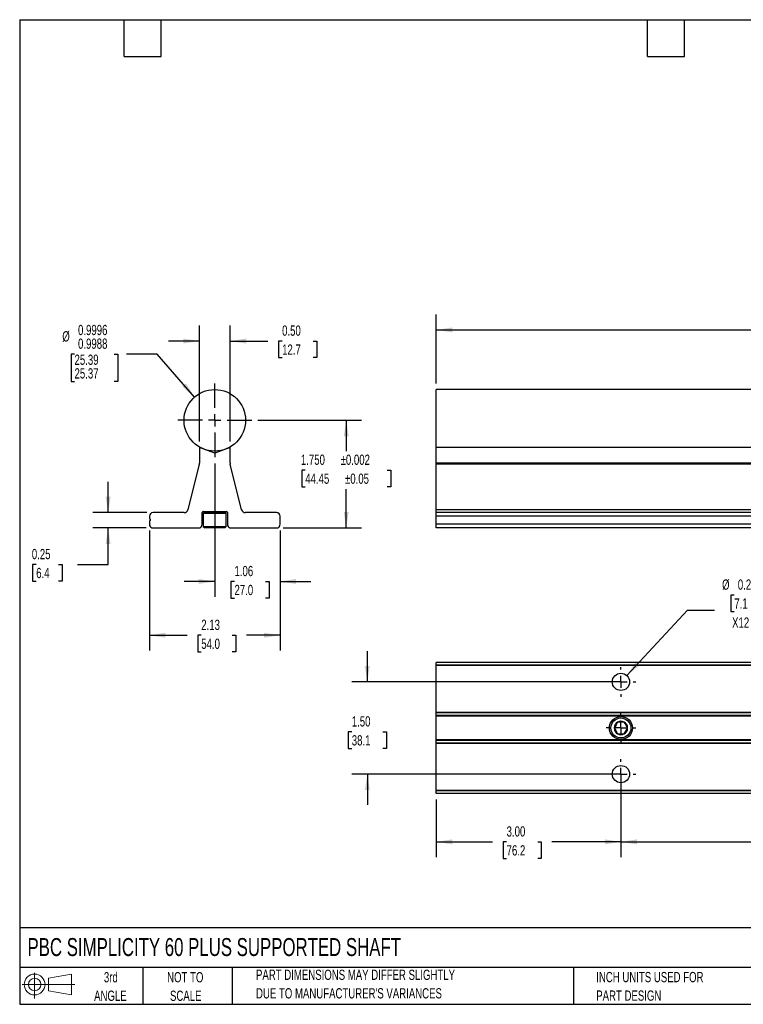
# Model space of a CAD drawing. Header units: inches. Extents: x 0.5 to 21.5, y 0.5 to 16.5.
# Tile 1 of 2: x 0.5 to 12.3, y 0.5 to 16.5. Entities that reach past the tile are written whole.
import ezdxf

# ---------------------------------------------------------------- set-up
doc = ezdxf.new("R2010")
doc.units = ezdxf.units.IN
doc.header["$LTSCALE"] = 2
doc.header["$MEASUREMENT"] = 0
doc.linetypes.add('CENTERX2', pattern=[0.8, 0.5, -0.1, 0.1, -0.1])
doc.layers.add('CENTER', color=40, linetype='CENTERX2')
doc.layers.add('SLD-DEFPOINTS', color=7, linetype='Continuous')
doc.layers.add('DIMENSIONS', color=140, linetype='Continuous', lineweight=25)
doc.layers.add('TEXT', color=140, linetype='Continuous', lineweight=25)
doc.styles.add('SLDTEXTSTYLE0', font='TXT', dxfattribs={"width": 0.7})
doc.dimstyles.new('SLDDIMSTYLE0', dxfattribs={"dimtxt": 0.169922, "dimasz": 0.26, "dimexe": 0, "dimexo": 0.0625, "dimgap": 0.04248, "dimtad": 0, "dimtih": 1, "dimtoh": 1, "dimrnd": 1e-09, "dimdsep": 46, "dimtxsty": 'SLDTEXTSTYLE0', "dimsah": 1, "dimcen": 0.09, "dimadec": 0, "dimazin": 2, "dimtfac": 1, "dimtmove": 0, "dimatfit": 0, "dimfxl": 0, "dimfrac": 2, "dimtolj": 1, "dimtzin": 12, "dimarcsym": 0})
doc.dimstyles.new('SLDDIMSTYLE1', dxfattribs={"dimtxt": 0.169922, "dimasz": 0.26, "dimexe": 0, "dimexo": 0.0625, "dimgap": 0.04248, "dimtad": 0, "dimtih": 1, "dimtoh": 1, "dimrnd": 1e-09, "dimzin": 12, "dimdsep": 46, "dimtxsty": 'SLDTEXTSTYLE0', "dimsah": 1, "dimcen": 0.09, "dimadec": 0, "dimazin": 3, "dimtfac": 1, "dimtmove": 0, "dimatfit": 0, "dimfxl": 0, "dimfrac": 2, "dimtolj": 1, "dimtzin": 12, "dimarcsym": 0})
doc.dimstyles.new('SLDDIMSTYLE2', dxfattribs={"dimtxt": 0.169922, "dimasz": 0.26, "dimexe": 0, "dimexo": 0.0625, "dimgap": 0.04248, "dimtad": 0, "dimtih": 1, "dimtoh": 1, "dimrnd": 1e-09, "dimzin": 12, "dimdsep": 46, "dimtxsty": 'SLDTEXTSTYLE0', "dimsah": 1, "dimcen": 0.09, "dimadec": 0, "dimazin": 3, "dimtfac": 1, "dimtofl": 0, "dimtmove": 0, "dimatfit": 3, "dimfxl": 0, "dimfrac": 2, "dimtolj": 1, "dimtzin": 12, "dimarcsym": 0})
doc.dimstyles.new('SLDDIMSTYLE3', dxfattribs={"dimtxt": 0.169922, "dimasz": 0.26, "dimexe": 0, "dimexo": 0.0625, "dimgap": 0.04248, "dimtad": 0, "dimtih": 1, "dimtoh": 1, "dimdec": 3, "dimrnd": 1e-09, "dimzin": 4, "dimdsep": 46, "dimtxsty": 'SLDTEXTSTYLE0', "dimsah": 1, "dimcen": 0.09, "dimadec": 0, "dimazin": 1, "dimtol": 1, "dimtp": 0.002, "dimtm": 0.002, "dimtfac": 1, "dimtdec": 3, "dimtofl": 0, "dimtmove": 0, "dimatfit": 3, "dimfxl": 0, "dimfrac": 2, "dimtolj": 1, "dimarcsym": 0})
doc.dimstyles.new('SLDDIMSTYLE4', dxfattribs={"dimtxt": 0.169922, "dimasz": 0.26, "dimexe": 0, "dimexo": 0.0625, "dimgap": 0.04248, "dimtad": 0, "dimtih": 1, "dimtoh": 1, "dimrnd": 1e-09, "dimzin": 0, "dimdsep": 46, "dimtxsty": 'SLDTEXTSTYLE0', "dimsah": 1, "dimcen": 0.09, "dimadec": 0, "dimazin": 0, "dimtfac": 1, "dimtmove": 0, "dimatfit": 0, "dimfxl": 0, "dimfrac": 2, "dimtolj": 1, "dimtzin": 12, "dimarcsym": 0})
doc.dimstyles.new('SLDDIMSTYLE5', dxfattribs={"dimtxt": 0.169922, "dimasz": 0.26, "dimexe": 0, "dimexo": 0.0625, "dimgap": 0.04248, "dimtad": 0, "dimtih": 1, "dimtoh": 1, "dimdec": 4, "dimrnd": 1e-09, "dimzin": 4, "dimdsep": 46, "dimtxsty": 'SLDTEXTSTYLE0', "dimsah": 1, "dimcen": 0, "dimadec": 0, "dimazin": 1, "dimlim": 1, "dimtp": -0.0004, "dimtm": 0.0012, "dimtfac": 1, "dimtdec": 4, "dimtofl": 0, "dimtmove": 0, "dimatfit": 3, "dimfxl": 0, "dimfrac": 2, "dimtolj": 1, "dimtzin": 12, "dimarcsym": 0})
doc.dimstyles.new('SLDDIMSTYLE6', dxfattribs={"dimtxt": 0.169922, "dimasz": 0.26, "dimexe": 0, "dimexo": 0.0625, "dimgap": 0.04248, "dimtad": 0, "dimtih": 1, "dimtoh": 1, "dimrnd": 1e-09, "dimzin": 4, "dimdsep": 46, "dimtxsty": 'SLDTEXTSTYLE0', "dimsah": 1, "dimcen": 0.09, "dimadec": 0, "dimazin": 1, "dimtol": 1, "dimtp": 0.03, "dimtm": 0.03, "dimtfac": 1, "dimtofl": 0, "dimtmove": 0, "dimatfit": 3, "dimfxl": 0, "dimfrac": 2, "dimtolj": 1, "dimarcsym": 0})
doc.dimstyles.new('SLDDIMSTYLE7', dxfattribs={"dimtxt": 0.169922, "dimasz": 0.26, "dimexe": 0, "dimexo": 0.0625, "dimgap": 0.04248, "dimtad": 0, "dimtih": 1, "dimtoh": 1, "dimrnd": 1e-09, "dimzin": 4, "dimdsep": 46, "dimtxsty": 'SLDTEXTSTYLE0', "dimsah": 1, "dimcen": 0.09, "dimadec": 0, "dimazin": 1, "dimtfac": 1, "dimtmove": 0, "dimatfit": 0, "dimfxl": 0, "dimfrac": 2, "dimtolj": 1, "dimtzin": 12, "dimarcsym": 0})
doc.dimstyles.new('SLDDIMSTYLE8', dxfattribs={"dimtxt": 0.169922, "dimasz": 0.26, "dimexe": 0, "dimexo": 0.0625, "dimgap": 0.04248, "dimtad": 0, "dimtih": 1, "dimtoh": 1, "dimrnd": 1e-09, "dimzin": 4, "dimdsep": 46, "dimtxsty": 'SLDTEXTSTYLE0', "dimsah": 1, "dimcen": 0.09, "dimadec": 0, "dimazin": 1, "dimtfac": 1, "dimtofl": 0, "dimtmove": 0, "dimatfit": 3, "dimfxl": 0, "dimfrac": 2, "dimtolj": 1, "dimtzin": 12, "dimarcsym": 0})
doc.dimstyles.new('SLDDIMSTYLE9', dxfattribs={"dimtxt": 0.169922, "dimasz": 0.26, "dimexe": 0, "dimexo": 0.0625, "dimgap": 0.04248, "dimtad": 0, "dimtih": 1, "dimtoh": 1, "dimrnd": 1e-09, "dimdsep": 46, "dimtxsty": 'SLDTEXTSTYLE0', "dimsah": 1, "dimcen": 0, "dimadec": 0, "dimazin": 2, "dimtfac": 1, "dimtofl": 0, "dimtmove": 0, "dimatfit": 3, "dimfxl": 0, "dimfrac": 2, "dimtolj": 1, "dimtzin": 12, "dimarcsym": 0})

# ---------------------------------------------------------------- blocks, each defined once
blk = doc.blocks.new('Block11')
at = {"color": 7, "linetype": 'Continuous', "lineweight": 18}
for p, q in [((0.204, 0.418), (0.204, 0)), ((0.431, 0.328), (0.801, 0.396)), ((0.431, 0.126), (0.431, 0.328)), ((0.801, 0.396), (0.801, 0.058)), ((0, 0.227), (0.856, 0.227)), ((0.431, 0.126), (0.801, 0.058))]:
    blk.add_line(p, q, dxfattribs=at)
for radius in [0.169, 0.101]:
    blk.add_circle((0.204, 0.227), radius, dxfattribs=at)
blk = doc.blocks.new('Block12')
at = {"layer": 'SLD-DEFPOINTS'}
blk.add_blockref('Block11', (0, 0), dxfattribs=at)
blk = doc.blocks.new('SW_NOTE_0_3')
at = {"layer": 'TEXT', "color": 0, "char_height": 0.16667, "attachment_point": 1, "style": 'SLDTEXTSTYLE0'}
for s, insert in [('PART DIMENSIONS MAY DIFFER SLIGHTLY', (0, 0.215)), ("DUE TO MANUFACTURER'S VARIANCES", (0, -0.086))]:
    blk.add_mtext(s, dxfattribs=dict(at, insert=insert))
blk = doc.blocks.new('SW_NOTE_0_4')
at = {"layer": 'TEXT', "color": 0, "char_height": 0.1667, "attachment_point": 2, "style": 'SLDTEXTSTYLE0'}
for s, insert in [('NOT TO', (0.414, 0.215)), ('SCALE', (0.422, -0.086))]:
    blk.add_mtext(s, dxfattribs=dict(at, insert=insert))
blk = doc.blocks.new('SW_NOTE_0_5')
at = {"layer": 'TEXT', "color": 0, "char_height": 0.1667, "attachment_point": 2, "style": 'SLDTEXTSTYLE0'}
for s, insert in [('3rd', (0.182, 0.215)), ('ANGLE', (0.175, -0.086))]:
    blk.add_mtext(s, dxfattribs=dict(at, insert=insert))
blk = doc.blocks.new('SW_NOTE_0_6')
at = {"layer": 'TEXT', "color": 0, "char_height": 0.16667, "attachment_point": 1, "style": 'SLDTEXTSTYLE0'}
for s, insert in [('INCH UNITS USED FOR', (0, 0.215)), ('PART DESIGN', (0, -0.086))]:
    blk.add_mtext(s, dxfattribs=dict(at, insert=insert))
blk = doc.blocks.new('_D')
at = {"layer": 'DIMENSIONS'}
for p, q in [((1.937, 8.49), (1.937, 8.99)), ((2.567, 8.49), (1.687, 8.49)), ((2.557, 8.24), (1.687, 8.24)), ((1.937, 7.647), (1.937, 8.24)), ((0.768, 7.647), (0.71, 7.647)), ((0.71, 7.647), (0.71, 7.377)), ((1.131, 7.647), (1.188, 7.647)), ((1.188, 7.647), (1.188, 7.377)), ((1.437, 7.647), (1.937, 7.647)), ((0.71, 7.377), (0.768, 7.377)), ((1.188, 7.377), (1.131, 7.377))]:
    blk.add_line(p, q, dxfattribs=at)
for points in [[(1.937, 8.49), (1.977, 8.75), (1.897, 8.75)], [(1.937, 8.24), (1.897, 7.98), (1.977, 7.98)]]:
    blk.add_solid(points, dxfattribs=at)
at = {"layer": 'DIMENSIONS', "char_height": 0.1667, "attachment_point": 1, "style": 'SLDTEXTSTYLE0'}
for s, insert in [('0.25', (0.697, 7.9)), ('6.4', (0.768, 7.592))]:
    blk.add_mtext(s, dxfattribs=dict(at, insert=insert))
blk = doc.blocks.new('_D_1')
at = {"layer": 'DIMENSIONS'}
for p, q in [((3.67, 9.29), (3.67, 7.121)), ((4.732, 8.2), (4.732, 7.121)), ((3.67, 7.371), (3.17, 7.371)), ((3.99, 7.371), (3.933, 7.371)), ((3.933, 7.371), (3.933, 7.101)), ((4.495, 7.371), (4.552, 7.371)), ((4.552, 7.371), (4.552, 7.101)), ((4.732, 7.371), (5.232, 7.371)), ((3.933, 7.101), (3.99, 7.101)), ((4.552, 7.101), (4.495, 7.101))]:
    blk.add_line(p, q, dxfattribs=at)
for points in [[(3.67, 7.371), (3.41, 7.411), (3.41, 7.331)], [(4.732, 7.371), (4.992, 7.331), (4.992, 7.411)]]:
    blk.add_solid(points, dxfattribs=at)
at = {"layer": 'DIMENSIONS', "char_height": 0.1667, "attachment_point": 1, "style": 'SLDTEXTSTYLE0'}
for s, insert in [('1.06', (3.99, 7.624)), ('27.0', (3.99, 7.316))]:
    blk.add_mtext(s, dxfattribs=dict(at, insert=insert))
blk = doc.blocks.new('_D_2')
at = {"layer": 'DIMENSIONS'}
for p, q in [((2.607, 8.2), (2.607, 6.247)), ((4.732, 8.2), (4.732, 6.247)), ((2.607, 6.497), (3.219, 6.497)), ((3.45, 6.497), (3.393, 6.497)), ((3.393, 6.497), (3.393, 6.227)), ((3.955, 6.497), (4.012, 6.497)), ((4.012, 6.497), (4.012, 6.227)), ((4.732, 6.497), (4.185, 6.497)), ((3.393, 6.227), (3.45, 6.227)), ((4.012, 6.227), (3.955, 6.227))]:
    blk.add_line(p, q, dxfattribs=at)
for points in [[(2.607, 6.497), (2.867, 6.457), (2.867, 6.537)], [(4.732, 6.497), (4.472, 6.537), (4.472, 6.457)]]:
    blk.add_solid(points, dxfattribs=at)
at = {"layer": 'DIMENSIONS', "char_height": 0.1667, "attachment_point": 1, "style": 'SLDTEXTSTYLE0'}
for s, insert in [('2.13', (3.45, 6.75)), ('54.0', (3.45, 6.442))]:
    blk.add_mtext(s, dxfattribs=dict(at, insert=insert))
blk = doc.blocks.new('_D_3')
at = {"layer": 'DIMENSIONS'}
for p, q in [((4.37, 9.99), (6.056, 9.99)), ((5.806, 9.99), (5.806, 9.488)), ((5.14, 9.18), (5.083, 9.18)), ((5.083, 9.18), (5.083, 8.91)), ((6.473, 9.18), (6.53, 9.18)), ((6.53, 9.18), (6.53, 8.91)), ((5.083, 8.91), (5.14, 8.91)), ((5.806, 8.24), (5.806, 8.872)), ((6.53, 8.91), (6.473, 8.91)), ((4.783, 8.24), (6.056, 8.24))]:
    blk.add_line(p, q, dxfattribs=at)
for points in [[(5.806, 9.99), (5.766, 9.73), (5.846, 9.73)], [(5.806, 8.24), (5.846, 8.5), (5.766, 8.5)]]:
    blk.add_solid(points, dxfattribs=at)
at = {"layer": 'DIMENSIONS', "char_height": 0.1667, "attachment_point": 1, "style": 'SLDTEXTSTYLE0'}
for s, insert in [('±0.002', (5.715, 9.433)), ('1.750', (5.069, 9.433)), ('44.45', (5.14, 9.125)), ('±0.05', (5.786, 9.125))]:
    blk.add_mtext(s, dxfattribs=dict(at, insert=insert))
blk = doc.blocks.new('_D_4')
at = {"layer": 'DIMENSIONS'}
for p, q in [((3.42, 9.646), (3.42, 11.528)), ((3.92, 9.646), (3.92, 11.528)), ((3.42, 11.278), (2.92, 11.278)), ((3.92, 11.278), (4.534, 11.278)), ((4.764, 11.278), (4.707, 11.278)), ((4.707, 11.278), (4.707, 11.008)), ((5.269, 11.278), (5.326, 11.278)), ((5.326, 11.278), (5.326, 11.008)), ((4.707, 11.008), (4.764, 11.008)), ((5.326, 11.008), (5.269, 11.008))]:
    blk.add_line(p, q, dxfattribs=at)
for points in [[(3.42, 11.278), (3.16, 11.318), (3.16, 11.238)], [(3.92, 11.278), (4.18, 11.238), (4.18, 11.318)]]:
    blk.add_solid(points, dxfattribs=at)
at = {"layer": 'DIMENSIONS', "char_height": 0.1667, "attachment_point": 1, "style": 'SLDTEXTSTYLE0'}
for s, insert in [('0.50', (4.764, 11.531)), ('12.7', (4.764, 11.223))]:
    blk.add_mtext(s, dxfattribs=dict(at, insert=insert))
blk = doc.blocks.new('_D_5')
at = {"layer": 'DIMENSIONS'}
for p, q in [((1.391, 11.066), (1.334, 11.066)), ((1.334, 11.066), (1.334, 10.621)), ((2.037, 11.066), (2.094, 11.066)), ((2.094, 11.066), (2.094, 10.621)), ((2.736, 11.066), (2.236, 11.066)), ((3.342, 10.368), (2.736, 11.066)), ((1.334, 10.621), (1.391, 10.621)), ((2.094, 10.621), (2.037, 10.621))]:
    blk.add_line(p, q, dxfattribs=at)
blk.add_solid([(3.342, 10.368), (3.202, 10.59), (3.141, 10.538)], dxfattribs=at)
at = {"layer": 'DIMENSIONS', "char_height": 0.1667, "attachment_point": 1, "style": 'SLDTEXTSTYLE0'}
for s, insert in [('0.9996', (1.448, 11.541)), ('%%c', (1.192, 11.438)), ('0.9988', (1.448, 11.319)), ('25.39', (1.391, 11.058)), ('25.37', (1.391, 10.836))]:
    blk.add_mtext(s, dxfattribs=dict(at, insert=insert))
blk = doc.blocks.new('SW_CENTERMARKSYMBOL_0')
at = {"layer": 'CENTER', "color": 0}
for p, q in [((0, 0.2), (0, 0.6)), ((-0.2, 0), (-0.6, 0)), ((0, 0), (-0.1, 0)), ((0, 0), (0, 0.1)), ((0, 0), (0, -0.1)), ((0, 0), (0.1, 0)), ((0.2, 0), (0.6, 0)), ((0, -0.2), (0, -0.6))]:
    blk.add_line(p, q, dxfattribs=at)
blk = doc.blocks.new('_D_6')
at = {"layer": 'DIMENSIONS'}
for p, q in [((7.269, 10.59), (7.269, 11.709)), ((20.973, 10.59), (20.973, 11.709)), ((17.423, 11.571), (17.368, 11.459)), ((17.534, 11.348), (17.423, 11.571)), ((7.269, 11.459), (13.158, 11.459)), ((13.389, 11.459), (13.331, 11.459)), ((13.331, 11.459), (13.331, 11.189)), ((14.58, 11.459), (14.637, 11.459)), ((14.637, 11.459), (14.637, 11.189)), ((17.368, 11.459), (14.81, 11.459)), ((17.59, 11.459), (17.534, 11.348)), ((20.973, 11.459), (17.59, 11.459)), ((13.331, 11.189), (13.389, 11.189)), ((14.637, 11.189), (14.58, 11.189))]:
    blk.add_line(p, q, dxfattribs=at)
for points in [[(7.269, 11.459), (7.529, 11.419), (7.529, 11.499)], [(20.973, 11.459), (20.713, 11.499), (20.713, 11.419)]]:
    blk.add_solid(points, dxfattribs=at)
at = {"layer": 'DIMENSIONS', "char_height": 0.1667, "attachment_point": 1, "style": 'SLDTEXTSTYLE0'}
for s, insert in [('36.00', (13.318, 11.712)), ('±0.03', (13.964, 11.712)), ('914.4', (13.389, 11.404)), ('±0.8', (14.035, 11.404))]:
    blk.add_mtext(s, dxfattribs=dict(at, insert=insert))
blk = doc.blocks.new('_D_7')
at = {"layer": 'DIMENSIONS'}
for p, q in [((6.149, 5.74), (6.149, 6.24)), ((10.169, 5.74), (5.899, 5.74)), ((5.896, 4.928), (5.839, 4.928)), ((5.839, 4.928), (5.839, 4.658)), ((6.401, 4.928), (6.458, 4.928)), ((6.458, 4.928), (6.458, 4.658)), ((5.839, 4.658), (5.896, 4.658)), ((6.458, 4.658), (6.401, 4.658)), ((10.169, 4.24), (5.899, 4.24)), ((6.149, 4.24), (6.149, 3.74))]:
    blk.add_line(p, q, dxfattribs=at)
for points in [[(6.149, 5.74), (6.189, 6), (6.109, 6)], [(6.149, 4.24), (6.109, 3.98), (6.189, 3.98)]]:
    blk.add_solid(points, dxfattribs=at)
at = {"layer": 'DIMENSIONS', "char_height": 0.1667, "attachment_point": 1, "style": 'SLDTEXTSTYLE0'}
for s, insert in [('1.50', (5.896, 5.181)), ('38.1', (5.896, 4.873))]:
    blk.add_mtext(s, dxfattribs=dict(at, insert=insert))
blk = doc.blocks.new('_D_8')
at = {"layer": 'DIMENSIONS'}
for p, q in [((10.269, 4.14), (10.269, 2.89)), ((7.269, 3.828), (7.269, 2.89)), ((7.269, 3.14), (8.181, 3.14)), ((8.412, 3.14), (8.355, 3.14)), ((8.355, 3.14), (8.355, 2.87)), ((8.917, 3.14), (8.974, 3.14)), ((8.974, 3.14), (8.974, 2.87)), ((10.269, 3.14), (9.147, 3.14)), ((8.355, 2.87), (8.412, 2.87)), ((8.974, 2.87), (8.917, 2.87))]:
    blk.add_line(p, q, dxfattribs=at)
for points in [[(7.269, 3.14), (7.529, 3.1), (7.529, 3.18)], [(10.269, 3.14), (10.009, 3.18), (10.009, 3.1)]]:
    blk.add_solid(points, dxfattribs=at)
at = {"layer": 'DIMENSIONS', "char_height": 0.1667, "attachment_point": 1, "style": 'SLDTEXTSTYLE0'}
for s, insert in [('3.00', (8.412, 3.393)), ('76.2', (8.412, 3.085))]:
    blk.add_mtext(s, dxfattribs=dict(at, insert=insert))
blk = doc.blocks.new('_D_9')
at = {"layer": 'DIMENSIONS'}
for p, q in [((10.269, 4.14), (10.269, 2.89)), ((16.269, 4.14), (16.269, 2.89)), ((12.636, 3.299), (12.579, 3.299)), ((12.579, 3.299), (12.579, 3.029)), ((13.283, 3.299), (13.34, 3.299)), ((13.34, 3.299), (13.34, 3.029)), ((10.269, 3.14), (12.484, 3.14)), ((16.269, 3.14), (13.435, 3.14)), ((12.579, 3.029), (12.636, 3.029)), ((13.34, 3.029), (13.283, 3.029))]:
    blk.add_line(p, q, dxfattribs=at)
for points in [[(10.269, 3.14), (10.529, 3.1), (10.529, 3.18)], [(16.269, 3.14), (16.009, 3.18), (16.009, 3.1)]]:
    blk.add_solid(points, dxfattribs=at)
at = {"layer": 'DIMENSIONS', "char_height": 0.1667, "attachment_point": 1, "style": 'SLDTEXTSTYLE0'}
for s, insert in [('6.00', (12.707, 3.552)), ('152.4', (12.636, 3.244)), ('TYP.', (12.715, 2.936))]:
    blk.add_mtext(s, dxfattribs=dict(at, insert=insert))
blk = doc.blocks.new('_D_10')
at = {"layer": 'DIMENSIONS'}
for p, q in [((12.112, 7.151), (12.055, 7.151)), ((12.055, 7.151), (12.055, 6.881)), ((12.475, 7.151), (12.532, 7.151)), ((12.532, 7.151), (12.532, 6.881)), ((10.365, 5.843), (11.35, 6.904)), ((11.35, 6.904), (11.788, 6.904)), ((12.055, 6.881), (12.112, 6.881)), ((12.532, 6.881), (12.475, 6.881))]:
    blk.add_line(p, q, dxfattribs=at)
blk.add_solid([(10.365, 5.843), (10.571, 6.006), (10.512, 6.061)], dxfattribs=at)
at = {"layer": 'DIMENSIONS', "char_height": 0.1667, "attachment_point": 1, "style": 'SLDTEXTSTYLE0'}
for s, insert in [('%%c', (11.913, 7.404)), ('0.28', (12.169, 7.404)), ('7.1', (12.112, 7.096)), ('X12', (12.076, 6.787))]:
    blk.add_mtext(s, dxfattribs=dict(at, insert=insert))
blk = doc.blocks.new('SW_CENTERMARKSYMBOL_3')
at = {"layer": 'CENTER', "color": 0}
for p, q in [((0, 0.2), (0, 0.24)), ((-0.2, 0), (-0.241, 0)), ((0, 0), (-0.1, 0)), ((0, 0), (0, 0.1)), ((0, 0), (0, -0.1)), ((0, 0), (0.1, 0)), ((0.2, 0), (0.24, 0)), ((0, -0.2), (0, -0.241))]:
    blk.add_line(p, q, dxfattribs=at)
blk = doc.blocks.new('SW_CENTERMARKSYMBOL_4')
at = {"layer": 'CENTER', "color": 0}
for p, q in [((0, 0.2), (0, 0.241)), ((-0.2, 0), (-0.241, 0)), ((0, 0), (-0.1, 0)), ((0, 0), (0, 0.1)), ((0, 0), (0, -0.1)), ((0, 0), (0.1, 0)), ((0.2, 0), (0.241, 0)), ((0, -0.2), (0, -0.241))]:
    blk.add_line(p, q, dxfattribs=at)
blk = doc.blocks.new('SW_CENTERMARKSYMBOL_5')
at = {"layer": 'CENTER', "color": 0}
for p, q in [((0, 0.2), (0, 0.24)), ((-0.2, 0), (-0.241, 0)), ((0, 0), (-0.1, 0)), ((0, 0), (0, 0.1)), ((0, 0), (0, -0.1)), ((0, 0), (0.1, 0)), ((0.2, 0), (0.24, 0)), ((0, -0.2), (0, -0.241))]:
    blk.add_line(p, q, dxfattribs=at)

msp = doc.modelspace()

# ---------------------------------------------------------------- linework, layer by layer
for p, q in [((16.94702, 10.49042), (7.2691, 10.49042)), ((7.2691, 9.99042), (7.2691, 10.49042)), ((7.2691, 9.54926), (7.2691, 9.99042)), ((3.41989, 9.54609), (3.41989, 9.29464)), ((3.66989, 9.45833), (3.42005, 9.54926)), ((3.54489, 9.5063), (3.54489, 9.50383)), ((3.91973, 9.54926), (3.66989, 9.45833)), ((3.79489, 9.50383), (3.79489, 9.5063)), ((3.91989, 9.29464), (3.91989, 9.54609)), ((16.81812, 9.54926), (7.2691, 9.54926)), ((7.2691, 9.54609), (7.2691, 9.54926)), ((16.81906, 9.54609), (7.2691, 9.54609)), ((7.2691, 9.29464), (7.2691, 9.54609)), ((16.89377, 9.29464), (7.2691, 9.29464)), ((7.2691, 9.27952), (7.2691, 9.29464)), ((3.41804, 9.27952), (3.2331, 8.5378)), ((4.10668, 8.5378), (3.92175, 9.27952)), ((16.89827, 9.27952), (7.2691, 9.27952)), ((7.2691, 8.5378), (7.2691, 9.27952)), ((3.17246, 8.49042), (2.66739, 8.49042)), ((3.46489, 8.30042), (3.46489, 8.49042)), ((3.47989, 8.50542), (3.85989, 8.50542)), ((3.49489, 8.49042), (3.48239, 8.47792)), ((3.49489, 8.49042), (3.84489, 8.49042)), ((3.54489, 8.50542), (3.54489, 8.49042)), ((3.79489, 8.49042), (3.79489, 8.50542)), ((3.85739, 8.47792), (3.84489, 8.49042)), ((3.87489, 8.49042), (3.87489, 8.30042)), ((4.67239, 8.49042), (4.16732, 8.49042)), ((16.73262, 8.5378), (7.2691, 8.5378)), ((7.2691, 8.49042), (7.2691, 8.5378)), ((7.2691, 8.43042), (7.2691, 8.49042)), ((16.72418, 8.49042), (7.2691, 8.49042)), ((2.60739, 8.43042), (2.60739, 8.38792)), ((2.60739, 8.38792), (2.61739, 8.38215)), ((2.61739, 8.36369), (2.60739, 8.35792)), ((2.60739, 8.35792), (2.60739, 8.30042)), ((2.61739, 8.38215), (2.61739, 8.36369)), ((3.48239, 8.47792), (3.48239, 8.26542)), ((3.85739, 8.47792), (3.48239, 8.47792)), ((3.85739, 8.26542), (3.85739, 8.47792)), ((4.73239, 8.30042), (4.73239, 8.43042)), ((7.2691, 8.30042), (7.2691, 8.43042)), ((16.74201, 8.43042), (7.2691, 8.43042)), ((2.64687, 8.24404), (2.65681, 8.24042)), ((2.65681, 8.24042), (3.41547, 8.24042)), ((3.41547, 8.24042), (3.42541, 8.24404)), ((3.48239, 8.26542), (3.50739, 8.24042)), ((3.48239, 8.26542), (3.85739, 8.26542)), ((3.83239, 8.24042), (3.50739, 8.24042)), ((3.83239, 8.24042), (3.85739, 8.26542)), ((3.91437, 8.24404), (3.92431, 8.24042)), ((3.92431, 8.24042), (4.68297, 8.24042)), ((4.68297, 8.24042), (4.69291, 8.24404)), ((16.78064, 8.30042), (7.2691, 8.30042)), ((7.2691, 8.24404), (7.2691, 8.30042)), ((16.79739, 8.24404), (7.2691, 8.24404)), ((7.2691, 8.24042), (7.2691, 8.24404)), ((16.79846, 8.24042), (7.2691, 8.24042)), ((16.95168, 6.05254), (7.2691, 6.05254)), ((7.2691, 6.01306), (7.2691, 6.05254)), ((16.96414, 6.01306), (7.2691, 6.01306)), ((7.2691, 6.00312), (7.2691, 6.01306)), ((16.96728, 6.00312), (7.2691, 6.00312)), ((7.2691, 5.24446), (7.2691, 6.00312)), ((16.79241, 5.24446), (7.2691, 5.24446)), ((7.2691, 5.23451), (7.2691, 5.24446)), ((16.79555, 5.23451), (7.2691, 5.23451)), ((7.2691, 5.19504), (7.2691, 5.23451)), ((16.80802, 5.19504), (7.2691, 5.19504)), ((7.2691, 5.18004), (7.2691, 5.19504)), ((16.81275, 5.18004), (7.2691, 5.18004)), ((7.2691, 4.80004), (7.2691, 5.18004)), ((10.32337, 5.08404), (10.21483, 5.08404)), ((16.93273, 4.80004), (7.2691, 4.80004)), ((7.2691, 4.78504), (7.2691, 4.80004)), ((10.21483, 4.89604), (10.32337, 4.89604)), ((16.93747, 4.78504), (7.2691, 4.78504)), ((7.2691, 4.74556), (7.2691, 4.78504)), ((16.94994, 4.74556), (7.2691, 4.74556)), ((7.2691, 4.73562), (7.2691, 4.74556)), ((16.95307, 4.73562), (7.2691, 4.73562)), ((7.2691, 3.97696), (7.2691, 4.73562)), ((16.77821, 3.97696), (7.2691, 3.97696)), ((7.2691, 3.96701), (7.2691, 3.97696)), ((16.78134, 3.96701), (7.2691, 3.96701)), ((7.2691, 3.92754), (7.2691, 3.96701)), ((16.79381, 3.92754), (7.2691, 3.92754))]:
    msp.add_line(p, q)
at = {"flags": 128}
for points in [[(10.21483, 5.08404), (10.1911, 5.04294), (10.17359, 5.01261), (10.16056, 4.99004)], [(10.16056, 4.99004), (10.18429, 4.94894), (10.2018, 4.91861), (10.21483, 4.89604)], [(10.37764, 4.99004), (10.35392, 5.03113), (10.3364, 5.06147), (10.32337, 5.08404)], [(10.32337, 4.89604), (10.3471, 4.93713), (10.36461, 4.96747), (10.37764, 4.99004)]]:
    msp.add_lwpolyline(points, dxfattribs=at)
for centre, radius in [((3.66989, 9.99042), 0.5), ((10.2691, 5.74004), 0.1405), ((10.2691, 4.99004), 0.1875), ((10.2691, 4.99004), 0.1625), ((10.2691, 4.24004), 0.1405)]:
    msp.add_circle(centre, radius)
for centre, radius, start, end in [((3.45189, 9.54609), 0.032, 174.298343, 180), ((3.88789, 9.54609), 0.032, 0, 5.701657), ((3.35739, 9.29464), 0.0625, 346, 0), ((3.98239, 9.29464), 0.0625, 180, 194), ((2.66739, 8.43042), 0.06, 90, 180), ((3.17246, 8.55292), 0.0625, 270, 346), ((3.47989, 8.49042), 0.015, 90, 180), ((3.85989, 8.49042), 0.015, 0, 90), ((4.16732, 8.55292), 0.0625, 194, 270), ((4.67239, 8.43042), 0.06, 0, 90), ((2.66739, 8.30042), 0.06, 180, 250), ((3.40489, 8.30042), 0.06, 290, 0), ((3.93489, 8.30042), 0.06, 180, 250), ((4.67239, 8.30042), 0.06, 290, 0), ((10.2691, 4.99003), 0.10854, 120.000696, 179.99948), ((10.2691, 4.99004), 0.10854, 180.00052, 239.999304), ((10.2691, 4.99003), 0.10854, 60.000209, 119.999791), ((10.2691, 4.99003), 0.10854, 0.00052, 59.999304), ((10.2691, 4.99004), 0.10854, 300.000696, 359.99948), ((10.2691, 4.99004), 0.10854, 240.000209, 299.999791)]:
    msp.add_arc(centre, radius, start, end)
at = {"layer": 'TEXT'}
for p, q in [((0.5, 16.5), (21.5, 16.5)), ((0.5, 16.5), (0.5, 0.5)), ((2.2, 15.9), (2.2, 16.5)), ((2.8, 15.9), (2.8, 16.5)), ((10.7, 15.9), (10.7, 16.5)), ((11.3, 15.9), (11.3, 16.5)), ((2.2, 15.9), (2.8, 15.9)), ((10.7, 15.9), (11.3, 15.9)), ((21.5, 1.74221), (0.5, 1.74221)), ((21.5, 1.1), (0.5, 1.1)), ((2.5, 1.1), (2.5, 0.5)), ((3.95367, 1.1), (3.95367, 0.5)), ((9.49972, 1.1), (9.49972, 0.5)), ((0.5, 0.5), (21.5, 0.5))]:
    msp.add_line(p, q, dxfattribs=at)

# ---------------------------------------------------------------- block references
at = {"layer": 'CENTER'}
for name, p in [('SW_CENTERMARKSYMBOL_0', (3.66989, 9.99042)), ('SW_CENTERMARKSYMBOL_5', (10.2691, 5.74004)), ('SW_CENTERMARKSYMBOL_3', (10.2691, 4.99004)), ('SW_CENTERMARKSYMBOL_4', (10.2691, 4.24004))]:
    msp.add_blockref(name, p, dxfattribs=at)
at = {"layer": 'SLD-DEFPOINTS'}
msp.add_blockref('Block12', (0.53842, 0.59479), dxfattribs=at)
at = {"layer": 'TEXT'}
for name, p in [('SW_NOTE_0_5', (1.799, 0.80851)), ('SW_NOTE_0_4', (2.77616, 0.80851)), ('SW_NOTE_0_3', (4.3401, 0.84816)), ('SW_NOTE_0_6', (9.86848, 0.81093))]:
    msp.add_blockref(name, p, dxfattribs=at)

# ---------------------------------------------------------------- texts
at = {"layer": 'TEXT', "insert": (0.62722, 1.57626), "char_height": 0.2916667, "attachment_point": 1, "style": 'SLDTEXTSTYLE0'}
msp.add_mtext('PBC SIMPLICITY 60 PLUS SUPPORTED SHAFT', dxfattribs=at)

# ---------------------------------------------------------------- dimensions: what is measured, and where the dimension line sits
at = {"layer": 'DIMENSIONS'}
dim = msp.add_linear_dim(base=(7.2691, 11.45943), p1=(20.97296, 10.49042), p2=(7.2691, 10.49042), text='36.00MAX', dimstyle='SLDDIMSTYLE6', dxfattribs=at)
dim.commit()
dim.dimension.update_dxf_attribs({"geometry": '_D_6', "text_midpoint": (13.98438, 11.45943), "dimtype": 160})
dim = msp.add_diameter_dim_2p(p1=(3.99776, 9.61292), p2=(3.34202, 10.36791), dimstyle='SLDDIMSTYLE5', dxfattribs=at)
dim.commit()
dim.dimension.update_dxf_attribs({"geometry": '_D_5', "text_midpoint": (1.71387, 11.0657), "dimtype": 163})
for base, p1, p2, dimstyle, picture, middle in [((3.91989, 11.27782), (3.41989, 9.54609), (3.91989, 9.54609), 'SLDDIMSTYLE4', '_D_4', (5.01641, 11.27782)), ((3.66989, 7.37109), (4.73239, 8.30042), (3.66989, 9.39042), 'SLDDIMSTYLE1', '_D_1', (4.24216, 7.37109)), ((2.60739275, 6.4973006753), (4.73239275, 8.3004186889), (2.60739275, 8.3004186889), 'SLDDIMSTYLE2', '_D_2', (3.7021071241, 6.4973006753))]:
    dim = msp.add_linear_dim(base=base, p1=p1, p2=p2, dimstyle=dimstyle, dxfattribs=at)
    dim.commit()
    dim.dimension.update_dxf_attribs({"geometry": picture, "text_midpoint": middle, "dimtype": 160})
for base, p1, p2, angle, dimstyle, picture, middle in [((5.80611, 9.99042), (4.68297, 8.24042), (4.26989, 9.99042), 90, 'SLDDIMSTYLE3', '_D_3', (5.80611, 9.17977)), ((1.9374, 8.49042), (2.65681, 8.24042), (2.66739, 8.49042), 90, 'SLDDIMSTYLE0', '_D', (1.9374, 7.64746)), ((6.14877, 4.24004), (10.2691, 5.74004), (10.2691, 4.24004), 90, 'SLDDIMSTYLE7', '_D_7', (6.14877, 4.92847)), ((10.2691, 3.14013), (7.2691, 3.92754), (10.2691, 4.24004), 0, 'SLDDIMSTYLE8', '_D_8', (8.66413, 3.14013))]:
    dim = msp.add_linear_dim(base=base, p1=p1, p2=p2, angle=angle, dimstyle=dimstyle, dxfattribs=at)
    dim.commit()
    dim.dimension.update_dxf_attribs({"geometry": picture, "text_midpoint": middle, "dimtype": 160})
dim = msp.add_diameter_dim_2p(p1=(10.17348, 5.63709), p2=(10.36472, 5.84298), text='<>\\PX12', dimstyle='SLDDIMSTYLE9', dxfattribs=at)
dim.commit()
dim.dimension.update_dxf_attribs({"geometry": '_D_10', "text_midpoint": (12.29352, 7.01577), "dimtype": 163})
dim = msp.add_linear_dim(base=(16.2691, 3.14013), p1=(10.2691, 4.24004), p2=(16.2691, 4.24004), angle=0, text='<>\\PTYP.', dimstyle='SLDDIMSTYLE8', dxfattribs=at)
dim.commit()
dim.dimension.update_dxf_attribs({"geometry": '_D_9', "text_midpoint": (12.95952, 3.14013), "dimtype": 160})

doc.saveas('drawing.dxf')
